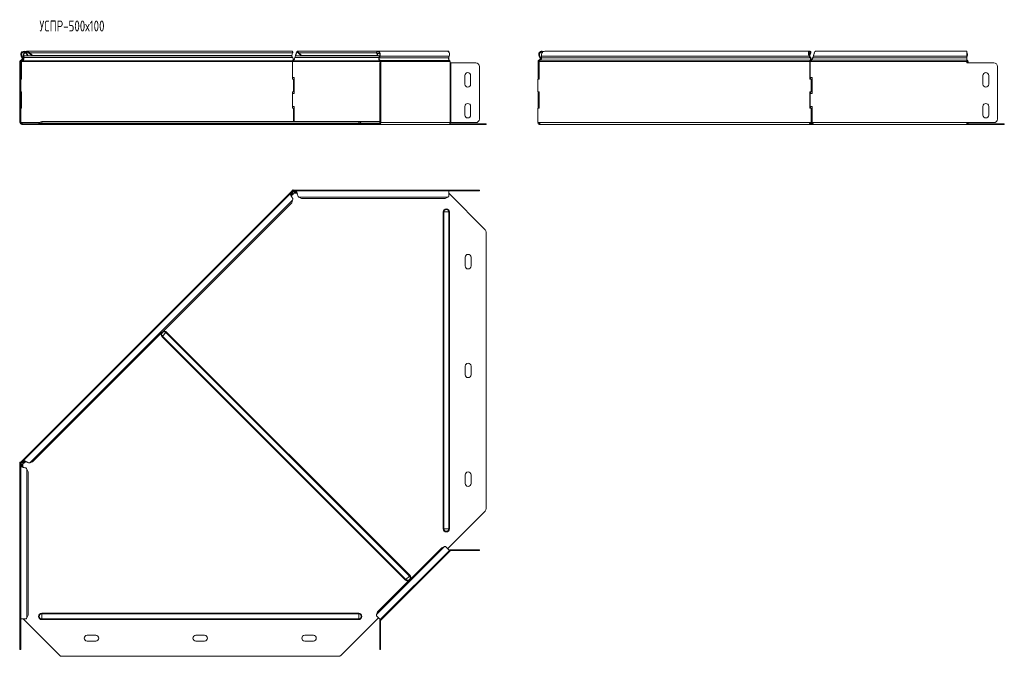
# Model space of a CAD drawing. Header units: millimetres. Extents: x -202 to 1415, y -6882 to 292.
# Tile 2 of 9: x -195 to 1162, y -5270 to -4392. Entities that reach past the tile are written whole.
import ezdxf

# ---------------------------------------------------------------- set-up
doc = ezdxf.new("R2010")
doc.units = ezdxf.units.MM
doc.styles.add('SLDTEXTSTYLE3', font='TXT', dxfattribs={"width": 0.7, "bigfont": 'bigfont'})

msp = doc.modelspace()

# ---------------------------------------------------------------- linework, layer by layer
at = {"color": 7, "linetype": 'Continuous', "lineweight": 15}
for p, q in [((-187, -4437.3), (-186.3, -4436.6)), ((-186.3, -4438.2), (-185.4, -4437.7)), ((-186.3, -4438.2), (-184.6, -4441.5)), ((179.8, -4435.3), (-185.6, -4435.3)), ((-185.4, -4437.7), (-183.7, -4441)), ((-183.2, -4437.3), (-182.7, -4436.6)), ((-181.8, -4438.2), (-181.2, -4437.7)), ((-181.8, -4438.2), (-178, -4441.5)), ((-181.2, -4437.7), (-177.4, -4441)), ((179.7, -4441), (181, -4437.7)), ((298.7, -4435.3), (187.5, -4435.3)), ((188.4, -4437.3), (188.4, -4436.6)), ((189.7, -4437.7), (193.4, -4441)), ((189.7, -4438.2), (189.7, -4437.7)), ((189.7, -4438.2), (193.4, -4441.5)), ((297, -4437.3), (296.5, -4436.6)), ((297.4, -4438.2), (296.8, -4437.7)), ((298.2, -4441), (296.8, -4437.7)), ((298.8, -4441.5), (297.4, -4438.2)), ((394.1, -4435.3), (298.7, -4435.3)), ((396.2, -4435.3), (394.1, -4435.3)), ((396.2, -4436.5), (396.2, -4435.3)), ((894, -4435.3), (528.6, -4435.3)), ((894.6, -4438.2), (893.4, -4441)), ((895.2, -4437.7), (893.8, -4441)), ((894.6, -4438.2), (895.2, -4437.7)), ((895, -4437.3), (895.5, -4436.6)), ((1110.4, -4435.3), (901.6, -4435.3)), ((1110.4, -4442), (1110.4, -4435.3)), ((-194.9, -4449.4), (-194.9, -4451.4)), ((-194.9, -4451.4), (-193.9, -4451.4)), ((-194.9, -4456.4), (-194.9, -4451.4)), ((-193.9, -4449.4), (-193.9, -4451.4)), ((-193.9, -4451.4), (-193.9, -4456.4)), ((-193.4, -4442), (-192.1, -4444.3)), ((-192.7, -4449.4), (-193.4, -4449.4)), ((-193.4, -4473.8), (-193.4, -4449.4)), ((-192.7, -4473.8), (-192.7, -4449.4)), ((-192.5, -4441.5), (-191.2, -4443.9)), ((-191.9, -4448.6), (-192.1, -4448)), ((-190.3, -4442), (-189.6, -4441.5)), ((-190, -4444.3), (-190.3, -4442)), ((-190, -4444.3), (-189.3, -4443.9)), ((-189.3, -4443.9), (-189.6, -4441.5)), ((-183.7, -4441), (-184.6, -4441.5)), ((-177.4, -4441), (-178, -4441.5)), ((179, -4441.5), (-178, -4441.5)), ((179.7, -4441), (-177.4, -4441)), ((179, -4441.5), (179.7, -4441)), ((179.3, -4441.2), (179.5, -4441.5)), ((179.5, -4441.5), (181, -4443.9)), ((180.6, -4449.4), (180.6, -4473.8)), ((181.9, -4449.4), (180.6, -4449.4)), ((182.4, -4448.6), (182.4, -4447.6)), ((183.6, -4445.4), (183.6, -4445.4)), ((184, -4443.9), (184.9, -4441.5)), ((298.2, -4441), (193.4, -4441)), ((193.4, -4441), (193.4, -4441.5)), ((298.8, -4441.5), (193.4, -4441.5)), ((298.8, -4441.5), (298.2, -4441)), ((300.9, -4441.5), (298.8, -4441.5)), ((300.8, -4441.5), (299.9, -4443.9)), ((301.5, -4442), (300.6, -4444.3)), ((301.1, -4451.4), (302.1, -4451.4)), ((301.1, -4456.4), (301.1, -4451.4)), ((301.8, -4449.6), (301.8, -4451.4)), ((302.1, -4451.4), (302.1, -4456.4)), ((302.5, -4451.4), (302.1, -4451.4)), ((302.5, -4449.6), (302.5, -4451.4)), ((396, -4444.3), (396.9, -4442)), ((396.2, -4443.9), (396.2, -4443.8)), ((396.2, -4443.9), (396.2, -4447.1)), ((398, -4451.4), (398, -4449.6)), ((399.1, -4451.4), (398, -4451.4)), ((399.1, -4451.4), (433.4, -4451.4)), ((519.3, -4449.4), (519.3, -4471.3)), ((519.3, -4449.4), (520.3, -4449.4)), ((520.3, -4449.4), (520.3, -4471.3)), ((520.9, -4448.6), (520.6, -4447.6)), ((520.7, -4449.4), (520.7, -4473.8)), ((520.8, -4442), (521.7, -4441.5)), ((522.1, -4444.3), (520.8, -4442)), ((522.9, -4443.9), (521.7, -4441.5)), ((522.1, -4444.3), (522.9, -4443.9)), ((523.9, -4442), (524.2, -4444.3)), ((893, -4442), (893.6, -4441.5)), ((894.5, -4444.3), (893, -4442)), ((893.8, -4441), (893.5, -4441.2)), ((895.1, -4443.9), (893.6, -4441.5)), ((894, -4473.8), (894, -4449.4)), ((894.8, -4449.4), (894, -4449.4)), ((894.3, -4471.3), (894.3, -4449.4)), ((894.3, -4449.4), (896, -4449.4)), ((894.5, -4444.3), (895.1, -4443.9)), ((894.8, -4448.6), (894.6, -4447.6)), ((897.8, -4445.4), (897.8, -4445.4)), ((899, -4441.5), (898.2, -4443.9)), ((899, -4442), (898.2, -4444.3)), ((898.2, -4444.3), (898.2, -4443.9)), ((899, -4442), (899, -4441.5)), ((1110.5, -4441.5), (1110.4, -4441.7)), ((1110.4, -4442), (1110.4, -4444.3)), ((1111.1, -4442), (1110.4, -4443.8)), ((1110.4, -4447.6), (1110.4, -4444.3)), ((1110.4, -4449.4), (1110.4, -4447.6)), ((1110.4, -4449.4), (1110.4, -4451.4)), ((1147.6, -4451.4), (1110.4, -4451.4)), ((1111.5, -4449.6), (1111.5, -4451.4)), ((1112.2, -4449.6), (1112.2, -4451.4)), ((-194.9, -4528.8), (-194.9, -4456.4)), ((-193.9, -4528.8), (-193.9, -4456.4)), ((301.1, -4456.4), (301.1, -4528.8)), ((302.1, -4456.4), (302.1, -4528.8)), ((438.4, -4456.4), (438.4, -4528.8)), ((438.4, -4456.4), (438.4, -4528.8)), ((1152.6, -4528.8), (1152.6, -4456.4)), ((-195.3, -4473.8), (-195.3, -4491.3)), ((-195.3, -4473.8), (-194.9, -4473.8)), ((-193.9, -4473.8), (-192.7, -4473.8)), ((182.9, -4471.3), (180.6, -4471.3)), ((180.6, -4473.8), (182.4, -4473.8)), ((182.4, -4491.3), (182.4, -4473.8)), ((182.9, -4493.8), (182.9, -4471.3)), ((418.4, -4480.8), (418.4, -4468.8)), ((426.4, -4468.8), (426.4, -4480.8)), ((518.9, -4491.3), (518.9, -4473.8)), ((520.7, -4473.8), (518.9, -4473.8)), ((519.3, -4471.3), (520.3, -4471.3)), ((519.3, -4473.8), (519.3, -4471.3)), ((520.3, -4473.8), (520.3, -4471.3)), ((895.9, -4473.8), (894, -4473.8)), ((894.3, -4471.3), (897, -4471.3)), ((894.8, -4473.8), (894.8, -4471.3)), ((895.9, -4473.8), (895.9, -4491.3)), ((895.9, -4473.8), (896.6, -4473.8)), ((896.6, -4473.8), (896.6, -4491.3)), ((897, -4471.3), (897, -4493.8)), ((1132.6, -4480.8), (1132.6, -4468.8)), ((1140.6, -4468.8), (1140.6, -4480.8)), ((-195.3, -4491.3), (-194.9, -4491.3)), ((-192.7, -4491.3), (-193.9, -4491.3)), ((-193.4, -4513.8), (-193.4, -4491.3)), ((-192.7, -4513.8), (-192.7, -4491.3)), ((182.4, -4491.3), (180.6, -4491.3)), ((180.6, -4491.3), (180.6, -4513.8)), ((518.9, -4491.3), (520.7, -4491.3)), ((519.3, -4493.8), (519.3, -4491.3)), ((520.3, -4493.8), (520.3, -4491.3)), ((520.7, -4491.3), (520.7, -4513.8)), ((894, -4491.3), (895.9, -4491.3)), ((894, -4513.8), (894, -4491.3)), ((894.8, -4493.8), (894.8, -4491.3)), ((895.9, -4491.3), (896.6, -4491.3)), ((180.6, -4493.8), (182.9, -4493.8)), ((519.3, -4493.8), (520.3, -4493.8)), ((519.3, -4493.8), (519.3, -4511.3)), ((520.3, -4493.8), (520.3, -4511.3)), ((894.3, -4511.3), (894.3, -4493.8)), ((897, -4493.8), (894.3, -4493.8)), ((-195.3, -4513.8), (-195.3, -4533.8)), ((-195.3, -4513.8), (-194.9, -4513.8)), ((-193.9, -4513.8), (-192.7, -4513.8)), ((182.9, -4511.3), (180.6, -4511.3)), ((180.6, -4513.8), (182.4, -4513.8)), ((182.4, -4532.3), (182.4, -4513.8)), ((182.9, -4532.3), (182.9, -4511.3)), ((418.4, -4523.3), (418.4, -4511.3)), ((426.4, -4511.3), (426.4, -4523.3)), ((518.9, -4533.8), (518.9, -4513.8)), ((520.7, -4513.8), (518.9, -4513.8)), ((519.3, -4511.3), (520.3, -4511.3)), ((519.3, -4513.8), (519.3, -4511.3)), ((520.3, -4513.8), (520.3, -4511.3)), ((895.9, -4513.8), (894, -4513.8)), ((894.3, -4511.3), (897, -4511.3)), ((894.8, -4513.8), (894.8, -4511.3)), ((895.9, -4513.8), (895.9, -4533.8)), ((895.9, -4513.8), (896.6, -4513.8)), ((896.6, -4513.8), (896.6, -4533.8)), ((897, -4511.3), (897, -4533.8)), ((1132.6, -4523.3), (1132.6, -4511.3)), ((1140.6, -4511.3), (1140.6, -4523.3)), ((-194.9, -4533.8), (-194.9, -4528.8)), ((-193.9, -4528.8), (-193.9, -4533.8)), ((272.1, -4532.3), (-164.9, -4532.3)), ((301.1, -4532.3), (272.1, -4532.3)), ((301.1, -4533.8), (301.1, -4528.8)), ((302.1, -4528.8), (302.1, -4533.8)), ((897, -4532.3), (896.6, -4532.3)), ((-195.3, -4533.8), (-194.9, -4533.8)), ((-193.9, -4533.8), (-194.9, -4533.8)), ((-193.9, -4533.8), (-193.8, -4533.8)), ((-190.7, -4535.3), (-192.4, -4535.3)), ((-190.7, -4536.3), (-192.4, -4536.3)), ((-190.7, -4535.3), (-190.7, -4536.3)), ((-140.5, -4535.3), (-190.7, -4535.3)), ((-140.5, -4536.3), (-190.7, -4536.3)), ((-140.5, -4535.3), (-137, -4535.3)), ((-137, -4536.3), (-140.5, -4536.3)), ((-137, -4535.3), (244.2, -4535.3)), ((-137, -4536.3), (244.2, -4536.3)), ((244.2, -4535.3), (247.7, -4535.3)), ((247.7, -4536.3), (244.2, -4536.3)), ((299.4, -4535.3), (247.7, -4535.3)), ((299.4, -4536.3), (247.7, -4536.3)), ((299.4, -4535.3), (299.4, -4536.3)), ((300.8, -4535.3), (299.4, -4535.3)), ((300.8, -4536.3), (299.4, -4536.3)), ((300.8, -4536.3), (396.2, -4536.3)), ((302.1, -4533.8), (301.1, -4533.8)), ((302.1, -4533.8), (302.5, -4533.8)), ((446.5, -4536.3), (396.2, -4536.3)), ((446.5, -4535.3), (397.7, -4535.3)), ((398, -4533.8), (399.1, -4533.8)), ((433.4, -4533.8), (399.1, -4533.8)), ((446.5, -4535.3), (447.9, -4535.3)), ((447.9, -4536.3), (446.5, -4536.3)), ((447.9, -4535.3), (447.9, -4536.3)), ((519.7, -4533.8), (518.9, -4533.8)), ((520.3, -4533.9), (519.3, -4534)), ((521.8, -4536.3), (521.8, -4535.3)), ((523.3, -4536.3), (521.8, -4536.3)), ((523.3, -4536.3), (895, -4536.3)), ((895.5, -4533.8), (894.8, -4533.8)), ((895, -4535.3), (895, -4536.3)), ((898.5, -4535.3), (895, -4535.3)), ((898.7, -4536.3), (895, -4536.3)), ((895.9, -4533.8), (895.1, -4533.8)), ((895.9, -4533.8), (896.6, -4533.8)), ((897, -4533.8), (897, -4534)), ((898.7, -4536.3), (898.7, -4535.8)), ((898.7, -4536.3), (1110.4, -4536.3)), ((1110.4, -4533.8), (1147.6, -4533.8)), ((1110.4, -4536.3), (1110.4, -4533.8)), ((1110.5, -4534.7), (1110.4, -4534.4)), ((1160.6, -4535.3), (1110.4, -4535.3)), ((1160.6, -4536.3), (1110.4, -4536.3)), ((1160.6, -4535.3), (1162.1, -4535.3)), ((1162.1, -4536.3), (1160.6, -4536.3)), ((1162.1, -4535.3), (1162.1, -4536.3)), ((179.9, -4628.4), (-193.4, -5001.8)), ((179.9, -4628.4), (180.3, -4628)), ((179.9, -4628.4), (180.6, -4629.1)), ((180.2, -4627), (180.2, -4628)), ((181.9, -4627), (180.2, -4627)), ((181.9, -4628), (180.2, -4628)), ((180.6, -4629.1), (181.8, -4628)), ((181.3, -4627), (181.7, -4626.6)), ((181.7, -4626.6), (182.1, -4627)), ((181.9, -4627), (181.9, -4628)), ((396.2, -4627), (181.9, -4627)), ((182.4, -4628.6), (182.4, -4628.3)), ((184, -4629.8), (184.9, -4628.5)), ((184.9, -4628.5), (184.9, -4629.4)), ((396.2, -4628), (185.5, -4628)), ((396.2, -4628), (396.2, -4627)), ((396.2, -4627), (433.4, -4627)), ((396.2, -4635.6), (396.2, -4628)), ((396.2, -4628), (433.4, -4628)), ((433.4, -4627), (438.4, -4627)), ((438.4, -4628), (433.4, -4628)), ((438.4, -4627), (438.4, -4628)), ((178, -4631.7), (-190.2, -4999.9)), ((178.9, -4631.6), (179.5, -4632.3)), ((178.9, -4631.6), (180.4, -4631.9)), ((179.2, -4634.9), (181.6, -4632.5)), ((179.5, -4632.3), (181, -4632.6)), ((179.7, -4644.5), (181, -4640.7)), ((179.9, -4636.3), (179.8, -4636.3)), ((180.4, -4631.9), (181, -4632.6)), ((180.5, -4629.8), (180.6, -4629.9)), ((183.6, -4631.1), (186.9, -4631.1)), ((184, -4630.7), (184.9, -4629.4)), ((184, -4629.8), (184, -4630.7)), ((189.7, -4636.5), (193.4, -4638.2)), ((391.2, -4638.2), (193.4, -4638.2)), ((391.2, -4638.2), (394.9, -4636.5)), ((396.2, -4631.1), (446.5, -4681.4)), ((179.7, -4644.5), (-177.4, -5001.5)), ((447.9, -5066.1), (447.9, -4684.9)), ((418.9, -4731.5), (418.9, -4719.5)), ((426.9, -4719.5), (426.9, -4731.5)), ((418.9, -4881.5), (418.9, -4869.5)), ((426.9, -4869.5), (426.9, -4881.5)), ((-195.3, -5003.6), (-194.9, -5003.2)), ((-195.3, -5003.6), (-194.9, -5004)), ((-194.9, -5002.1), (-194.9, -5003.8)), ((-194.9, -5002.1), (-193.9, -5002.1)), ((-194.9, -5003.8), (-194.9, -5218.1)), ((-194.9, -5003.8), (-193.9, -5003.8)), ((-193.9, -5002.2), (-193.4, -5001.8)), ((-193.9, -5002.1), (-193.9, -5003.8)), ((-193.9, -5003.6), (-192.7, -5002.5)), ((-193.9, -5007.4), (-193.9, -5218.1)), ((-193.5, -5004.3), (-193.3, -5004.3)), ((-192.7, -5002.5), (-193.4, -5001.8)), ((-193.4, -5006.8), (-192.1, -5005.9)), ((-193.4, -5006.8), (-192.5, -5006.8)), ((-192.5, -5006.8), (-191.2, -5005.9)), ((-191.9, -5002.5), (-192.1, -5002.3)), ((-192.1, -5005.9), (-191.2, -5005.9)), ((-190.8, -5008.8), (-190.8, -5005.5)), ((-190.3, -5000.7), (-189.6, -5001.4)), ((-190, -5002.2), (-190.3, -5000.7)), ((-190, -5002.2), (-189.3, -5002.9)), ((-189.3, -5002.9), (-189.6, -5001.4)), ((-189.4, -5003.4), (-187, -5001.1)), ((-185.6, -5001.7), (-185.6, -5001.7)), ((-181.2, -5002.9), (-177.4, -5001.5)), ((-183.7, -5015.3), (-185.4, -5011.6)), ((-183.7, -5015.3), (-183.7, -5213.1)), ((418.9, -5031.5), (418.9, -5019.5)), ((426.9, -5019.5), (426.9, -5031.5)), ((446.5, -5069.6), (394.8, -5121.2)), ((386.5, -5120), (298.2, -5208.4)), ((301.8, -5219.2), (397.3, -5123.7)), ((398, -5124.4), (302.5, -5219.9)), ((390.4, -5118.6), (386.5, -5120)), ((397.3, -5123.7), (391.9, -5118.4)), ((398, -5124.4), (397.3, -5123.7)), ((399.1, -5123), (433.4, -5123)), ((399.1, -5124), (433.4, -5124)), ((433.4, -5123), (438.4, -5123)), ((438.4, -5124), (433.4, -5124)), ((438.4, -5123), (438.4, -5124)), ((298.2, -5208.4), (296.8, -5212.3)), ((-194.9, -5218.1), (-193.9, -5218.1)), ((-194.9, -5255.3), (-194.9, -5218.1)), ((-193.9, -5218.1), (-186.3, -5218.1)), ((-193.9, -5255.3), (-193.9, -5218.1)), ((-140.5, -5268.4), (-190.7, -5218.1)), ((-185.4, -5216.8), (-183.7, -5213.1)), ((299.4, -5216.7), (247.7, -5268.4)), ((296.5, -5213.8), (301.8, -5219.2)), ((301.1, -5220.9), (301.1, -5255.3)), ((301.6, -5219), (302.5, -5219.9)), ((302.1, -5220.9), (302.1, -5255.3)), ((-102.4, -5240.8), (-90.4, -5240.8)), ((-90.4, -5248.8), (-102.4, -5248.8)), ((47.6, -5240.8), (59.6, -5240.8)), ((59.6, -5248.8), (47.6, -5248.8)), ((197.6, -5240.8), (209.6, -5240.8)), ((209.6, -5248.8), (197.6, -5248.8)), ((-194.9, -5260.3), (-194.9, -5255.3)), ((-193.9, -5260.3), (-194.9, -5260.3)), ((-193.9, -5255.3), (-193.9, -5260.3)), ((301.1, -5260.3), (301.1, -5255.3)), ((302.1, -5260.3), (301.1, -5260.3)), ((302.1, -5255.3), (302.1, -5260.3)), ((-137, -5269.8), (244.2, -5269.8))]:
    msp.add_line(p, q, dxfattribs=at)
at = {"color": 7, "linetype": 'Continuous', "lineweight": 0}
for p, q in [((181, -4437.7), (-181.2, -4437.7)), ((296.8, -4437.7), (189.7, -4437.7)), ((300.8, -4438.2), (297.4, -4438.2)), ((892.8, -4438.2), (894.6, -4438.2)), ((-194.9, -4449.4), (-193.9, -4449.4)), ((-193.5, -4447.6), (-193.3, -4448.6)), ((-193.4, -4442), (-192.5, -4441.5)), ((180.6, -4449.4), (-192.7, -4449.4)), ((-192.1, -4444.3), (-191.2, -4443.9)), ((180.6, -4448.6), (-191.9, -4448.6)), ((179.5, -4441.5), (-189.6, -4441.5)), ((181, -4443.9), (-189.3, -4443.9)), ((301.8, -4449.4), (181.9, -4449.4)), ((301, -4448.6), (182.4, -4448.6)), ((299.9, -4443.9), (184, -4443.9)), ((300.8, -4441.5), (184.9, -4441.5)), ((300.6, -4444.3), (299.9, -4443.9)), ((396, -4444.3), (300.6, -4444.3)), ((301.5, -4442), (300.8, -4441.5)), ((301.6, -4447.9), (301.4, -4448.9)), ((396.9, -4442), (301.5, -4442)), ((397.1, -4447.9), (301.6, -4447.9)), ((302.5, -4449.6), (301.8, -4449.6)), ((398, -4449.6), (302.5, -4449.6)), ((302.5, -4533.8), (302.5, -4451.4)), ((396.2, -4443.9), (396.2, -4443.9)), ((398, -4533.8), (398, -4451.4)), ((399.1, -4533.8), (399.1, -4451.4)), ((520.7, -4449.4), (894, -4449.4)), ((522.1, -4447.6), (894.6, -4447.6)), ((523.9, -4442), (893, -4442)), ((524.2, -4444.3), (894.5, -4444.3)), ((896, -4449.4), (1110.4, -4449.4)), ((896.6, -4447.6), (1110.4, -4447.6)), ((898.2, -4444.3), (1110.4, -4444.3)), ((899, -4442), (1110.4, -4442)), ((1110.4, -4441.5), (1110.5, -4441.5)), ((1110.4, -4448.9), (1111.1, -4448.9)), ((1110.4, -4449.6), (1111.5, -4449.6)), ((1111.1, -4442), (1110.5, -4441.5)), ((1111.2, -4447.9), (1111.1, -4448.9)), ((1112.2, -4449.6), (1111.5, -4449.6)), ((-193.9, -4456.4), (-194.9, -4456.4)), ((302.1, -4456.4), (301.1, -4456.4)), ((-194.9, -4528.8), (-193.9, -4528.8)), ((-164.9, -4534.7), (-164.9, -4532.3)), ((272.1, -4534.7), (272.1, -4532.3)), ((301.1, -4528.8), (302.1, -4528.8)), ((-167.9, -4533.8), (-193.5, -4533.8)), ((-192.4, -4536.3), (-192.4, -4535.3)), ((-164.9, -4534.7), (-168.3, -4534.7)), ((-164.9, -4535.3), (-164.9, -4534.7)), ((272.1, -4534.7), (-164.9, -4534.7)), ((-140.5, -4536.3), (-140.5, -4535.3)), ((-137, -4535.3), (-137, -4536.3)), ((244.2, -4536.3), (244.2, -4535.3)), ((247.7, -4535.3), (247.7, -4536.3)), ((272.1, -4535.3), (272.1, -4534.7)), ((272.1, -4534.7), (275.5, -4534.7)), ((301.6, -4534.7), (275.5, -4534.7)), ((300.8, -4536.3), (300.8, -4535.3)), ((398, -4533.8), (302.5, -4533.8)), ((446.5, -4536.3), (446.5, -4535.3)), ((520, -4533.8), (894.8, -4533.8)), ((898, -4534.7), (894.3, -4534.7)), ((897, -4533.8), (1110.4, -4533.8)), ((1110.5, -4534.7), (1110.4, -4534.7)), ((1160.6, -4536.3), (1160.6, -4535.3)), ((185, -4628.3), (182.4, -4628.3)), ((433.4, -4628), (433.4, -4627)), ((181, -4640.7), (-181.2, -5002.9)), ((180.5, -4629.8), (178.6, -4631.6)), ((179.5, -4632.3), (178.6, -4633.1)), ((181, -4632.6), (179, -4634.5)), ((186.8, -4630.7), (184, -4630.7)), ((186.1, -4629.4), (184.9, -4629.4)), ((394.9, -4636.5), (189.7, -4636.5)), ((389.5, -4657), (388.6, -4657)), ((388.6, -5094), (388.6, -4657)), ((396.4, -4657), (389.5, -4657)), ((389.5, -5094), (389.5, -4657)), ((396.4, -5094), (396.4, -4657)), ((397.3, -4657), (396.4, -4657)), ((397.3, -5094), (397.3, -4657)), ((1.4, -4828.1), (0.7, -4828.8)), ((336.6, -5164.6), (0.7, -4828.8)), ((6.3, -4823.3), (1.4, -4828.1)), ((337.2, -5164), (1.4, -4828.1)), ((6.9, -4822.6), (6.3, -4823.3)), ((342.1, -5159.1), (6.3, -4823.3)), ((342.8, -5158.5), (6.9, -4822.6)), ((-193.5, -5004.3), (-193.5, -5006.9)), ((-192.5, -5006.8), (-192.5, -5008)), ((-190.3, -5000.5), (-192.1, -5002.3)), ((-191.2, -5005.9), (-191.2, -5008.7)), ((-188.8, -5000.5), (-189.6, -5001.4)), ((-187.4, -5000.9), (-189.3, -5002.9)), ((-185.4, -5011.6), (-185.4, -5216.8)), ((389.5, -5094), (388.6, -5094)), ((396.4, -5094), (389.5, -5094)), ((397.3, -5094), (396.4, -5094)), ((390.4, -5118.6), (296.8, -5212.3)), ((399.1, -5124), (399.1, -5123)), ((433.4, -5124), (433.4, -5123)), ((337.2, -5164), (336.6, -5164.6)), ((342.1, -5159.1), (337.2, -5164)), ((342.8, -5158.5), (342.1, -5159.1)), ((-164.9, -5211.4), (-164.9, -5210.5)), ((272.1, -5210.5), (-164.9, -5210.5)), ((272.1, -5211.4), (-164.9, -5211.4)), ((-164.9, -5218.3), (-164.9, -5211.4)), ((272.1, -5211.4), (272.1, -5210.5)), ((272.1, -5218.3), (272.1, -5211.4)), ((272.1, -5218.3), (-164.9, -5218.3)), ((-164.9, -5219.2), (-164.9, -5218.3)), ((272.1, -5219.2), (-164.9, -5219.2)), ((272.1, -5219.2), (272.1, -5218.3)), ((302.1, -5220.9), (301.1, -5220.9)), ((-194.9, -5255.3), (-193.9, -5255.3)), ((301.1, -5255.3), (302.1, -5255.3))]:
    msp.add_line(p, q, dxfattribs=at)
at = {"color": 7, "linetype": 'Continuous', "lineweight": 15, "flags": 128}
for points in [[(296.5, -4436.6), (297.2, -4435.8), (298, -4435.4), (298.9, -4435.4), (299.8, -4435.6), (300.6, -4436.3), (301.2, -4437.2), (301.6, -4438.3), (301.8, -4439.5), (301.8, -4440.8), (301.5, -4442)], [(297, -4437.3), (297.7, -4436.6), (298.5, -4436.3), (299.4, -4436.5), (300.2, -4437.1), (300.7, -4438), (301.1, -4439.1), (301.1, -4440.3), (300.8, -4441.5)], [(396.9, -4442), (397.2, -4440.8), (397.3, -4439.5), (397.1, -4438.3), (396.7, -4437.2), (396, -4436.3), (395.3, -4435.6), (394.4, -4435.4), (394.1, -4435.3)], [(1110.4, -4448.5), (1110.5, -4448.6), (1111.1, -4448.9)]]:
    msp.add_lwpolyline(points, dxfattribs=at)
at = {"color": 7, "linetype": 'Continuous', "lineweight": 15}
for centre, radius, start, end in [((-189.4, -4439.8), 4.5, 46.6936, 208.0725), ((-189.4, -4439.8), 3.5, 46.6936, 208.0725), ((1105.7, -4439.9), 5.82, 338.8624, 35.4359), ((1106, -4439.8), 4.77, 339.8236, 22.2486), ((-193.1, -4449.4), 1.8, 104.5412, 180), ((-193.1, -4449.4), 0.8, 104.5412, 180), ((-194.1, -4445.4), 2.3, 284.5412, 28.0725), ((-194.1, -4445.4), 3.3, 284.5412, 28.0725), ((303.6, -4445.5), 4, 155.8096, 237.3301), ((303.2, -4445.5), 2.86, 155.8096, 237.3301), ((301, -4449.6), 0.811, 355.5071, 60.3471), ((300.7, -4449.5), 1.82, 355.5071, 60.3471), ((398.6, -4445.5), 2.86, 155.8096, 237.3301), ((396.2, -4449.5), 1.82, 355.5071, 60.3471), ((433.4, -4456.4), 5, 0, 90), ((1112, -4446.2), 1.88, 209.5018, 245.4147), ((1110.7, -4449.6), 0.811, 355.5071, 60.3471), ((1110.3, -4449.5), 1.82, 355.5071, 60.3471), ((1147.6, -4456.4), 5, 0, 90), ((422.4, -4468.8), 4, 0, 180), ((1136.6, -4468.8), 4, 0, 180), ((422.4, -4480.8), 4, 180, 0), ((1136.6, -4480.8), 4, 180, 0), ((422.4, -4511.3), 4, 0, 180), ((1136.6, -4511.3), 4, 0, 180), ((-164.9, -4536), 3.68, 90, 158.9773), ((272.1, -4536), 3.68, 21.0227, 90), ((422.4, -4523.3), 4, 180, 0), ((433.4, -4528.8), 5, 270, 0), ((433.4, -4528.8), 5, 270, 0), ((1136.6, -4523.3), 4, 180, 0), ((1147.6, -4528.8), 5, 270, 0), ((-192.4, -4533.8), 2.5, 180, 270), ((-192.4, -4533.8), 1.5, 180, 270), ((-193.6, -4535.1), 1.25, 82.9846, 97.0154), ((-169.3, -4534.3), 1, 270, 338.9773), ((276.5, -4534.3), 1, 201.0227, 270), ((300.3, -4534.2), 2.23, 281.4218, 8.0495), ((300.5, -4534), 1.34, 281.4218, 8.0495), ((395.8, -4534.2), 2.23, 281.4218, 8.0495), ((521.8, -4533.8), 2.5, 180, 183.3405), ((519.8, -4535.1), 1.25, 82.9846, 97.0154), ((895, -4535.1), 1.25, 82.9846, 97.0154), ((1111.5, -4534.3), 1, 201.0227, 270), ((1109.8, -4533.9), 1.64, 311.2413, 3.0288), ((1109, -4533.9), 3.19, 332.7541, 0.7206), ((182.1, -4628.8), 2.5, 250.2496, 300.9975), ((442.9, -4684.9), 5, 0, 45), ((422.9, -4719.5), 4, 0, 180), ((422.9, -4731.5), 4, 180, 0), ((422.9, -4869.5), 4, 0, 180), ((422.9, -4881.5), 4, 180, 0), ((-193, -5004), 2.5, 327.1621, 18.8567), ((422.9, -5019.5), 4, 0, 180), ((422.9, -5031.5), 4, 180, 360), ((442.9, -5066.1), 5, 315, 0), ((399.1, -5125.5), 2.5, 90, 135), ((399.1, -5125.5), 1.5, 90, 135), ((303.6, -5220.9), 2.5, 135, 180), ((303.6, -5220.9), 1.5, 135, 180), ((-102.4, -5244.8), 4, 90, 270), ((-90.4, -5244.8), 4, 270, 90), ((47.6, -5244.8), 4, 90, 270), ((59.6, -5244.8), 4, 270, 90), ((197.6, -5244.8), 4, 90, 270), ((209.6, -5244.8), 4, 270, 90), ((-137, -5264.8), 5, 225, 270), ((244.2, -5264.8), 5, 270, 315)]:
    msp.add_arc(centre, radius, start, end, dxfattribs=at)
at = {"color": 7, "linetype": 'Continuous', "lineweight": 0}
for centre, radius, start, end in [((392.9, -4657), 4.37, 0, 180), ((392.9, -4657), 3.43, 0, 180), ((3.8, -4825.7), 4.37, 164.8324, 225), ((3.8, -4825.7), 3.43, 45, 225), ((3.8, -4825.7), 4.37, 45, 105.1676), ((392.9, -5094), 4.37, 180, 0), ((392.9, -5094), 3.43, 180, 0), ((339.7, -5161.6), 4.37, 225, 285.1676), ((339.7, -5161.6), 3.43, 225, 45), ((339.7, -5161.6), 4.37, 344.8324, 45), ((-164.9, -5214.8), 4.37, 90, 270), ((-164.9, -5214.8), 3.43, 90, 270), ((272.1, -5214.8), 4.37, 270, 90), ((272.1, -5214.8), 3.43, 270, 90)]:
    msp.add_arc(centre, radius, start, end, dxfattribs=at)
at = {"color": 7, "linetype": 'Continuous', "lineweight": 15}
for points, knots in [([(-190.3, -4442), (-190.3, -4441.5), (-190.4, -4440.5), (-190, -4438.9), (-189.3, -4437.5), (-188.7, -4436.8), (-188.4, -4436.5)], [0, 0, 0, 0, 0.264782, 0.529565, 0.794347, 1, 1, 1, 1]), ([(-189.6, -4441.5), (-189.6, -4441.1), (-189.6, -4440.3), (-189.3, -4439.1), (-188.6, -4437.9), (-188, -4437.2), (-187.6, -4437), (-187.5, -4437)], [0, 0, 0, 0, 0.240268, 0.480537, 0.720805, 0.961074, 1, 1, 1, 1]), ([(-187.4, -4435.9), (-187.2, -4435.8), (-186.6, -4435.4), (-185.4, -4435.3), (-184, -4435.6), (-183.2, -4436.2), (-182.7, -4436.6)], [0, 0, 0, 0, 0.134412, 0.422942, 0.711471, 1, 1, 1, 1]), ([(-186.3, -4436.5), (-186, -4436.4), (-185.3, -4436.3), (-184.2, -4436.5), (-183.6, -4437), (-183.2, -4437.3)], [0, 0, 0, 0, 0.268419, 0.634209, 1, 1, 1, 1]), ([(181.3, -4436.6), (181.1, -4436.3), (180.8, -4435.6), (180.2, -4435.3), (179.9, -4435.4), (179.8, -4435.4)], [0, 0, 0, 0, 0.466005, 0.932009, 1, 1, 1, 1]), ([(184.9, -4441.5), (185, -4441.1), (185.2, -4440.7), (185.5, -4439.9), (185.6, -4439.5), (185.9, -4438.7), (186.1, -4438.3), (186.4, -4437.6), (186.5, -4437.3), (186.8, -4436.8), (186.9, -4436.6), (187.2, -4436.4), (187.4, -4436.3), (187.7, -4436.4), (187.8, -4436.5), (188.1, -4436.8), (188.3, -4437), (188.4, -4437.3)], [0, 0, 0, 0, 0.125, 0.125, 0.25, 0.25, 0.375, 0.375, 0.5, 0.5, 0.625, 0.625, 0.75, 0.75, 0.875, 0.875, 1, 1, 1, 1]), ([(185.5, -4439.9), (185.6, -4439.6), (185.8, -4438.7), (186.2, -4437.4), (186.6, -4436.2), (187.1, -4435.5), (187.5, -4435.3), (188, -4435.6), (188.3, -4436.2), (188.4, -4436.6)], [0, 0, 0, 0, 0.096462, 0.247051, 0.397641, 0.548231, 0.698821, 0.84941, 1, 1, 1, 1]), ([(520.8, -4442), (520.6, -4441.5), (520.2, -4440.5), (520.3, -4438.9), (520.9, -4437.4), (522, -4436.2), (523.4, -4435.4), (525, -4435.3), (526.2, -4435.5), (526.7, -4435.8), (526.8, -4435.9)], [0, 0, 0, 0, 0.139254, 0.278508, 0.417762, 0.557016, 0.69627, 0.835524, 0.974778, 1, 1, 1, 1]), ([(521.7, -4441.5), (521.5, -4441.1), (521.2, -4440.3), (521.3, -4439.1), (521.7, -4437.9), (522.6, -4437), (523.7, -4436.4), (524.8, -4436.3), (525.5, -4436.5), (525.8, -4436.5)], [0, 0, 0, 0, 0.149172, 0.298344, 0.447516, 0.596688, 0.74586, 0.895032, 1, 1, 1, 1]), ([(528.6, -4435.4), (528.1, -4435.4), (527.3, -4435.5), (526, -4436.2), (524.9, -4437.4), (524.2, -4438.9), (523.8, -4440.5), (523.9, -4441.5), (523.9, -4442)], [0, 0, 0, 0, 0.145898, 0.316718, 0.487539, 0.658359, 0.82918, 1, 1, 1, 1]), ([(893, -4442), (892.7, -4441.5), (892.5, -4441), (892.2, -4439.9), (892.1, -4439.4), (892.1, -4438.4), (892.1, -4437.9), (892.3, -4437), (892.4, -4436.6), (892.8, -4435.9), (893.1, -4435.7), (893.6, -4435.4), (893.8, -4435.3), (894.4, -4435.4), (894.6, -4435.5), (895.1, -4435.9), (895.3, -4436.2), (895.5, -4436.6)], [0, 0, 0, 0, 0.125, 0.125, 0.25, 0.25, 0.375, 0.375, 0.5, 0.5, 0.625, 0.625, 0.75, 0.75, 0.875, 0.875, 1, 1, 1, 1]), ([(893.6, -4441.5), (893.4, -4441.1), (893.2, -4440.7), (892.9, -4439.9), (892.8, -4439.5), (892.7, -4438.7), (892.7, -4438.3), (892.8, -4437.6), (892.9, -4437.3), (893.2, -4436.8), (893.4, -4436.6), (893.7, -4436.4), (893.9, -4436.3), (894.3, -4436.4), (894.4, -4436.5), (894.8, -4436.8), (894.9, -4437), (895, -4437.3)], [0, 0, 0, 0, 0.125, 0.125, 0.25, 0.25, 0.375, 0.375, 0.5, 0.5, 0.625, 0.625, 0.75, 0.75, 0.875, 0.875, 1, 1, 1, 1]), ([(901.6, -4435.4), (901.5, -4435.4), (901.2, -4435.5), (900.8, -4436.2), (900.4, -4437.4), (899.9, -4438.9), (899.5, -4440.5), (899.2, -4441.5), (899, -4442)], [0, 0, 0, 0, 0.145898, 0.316718, 0.487539, 0.658359, 0.82918, 1, 1, 1, 1]), ([(-193.4, -4449.4), (-193.4, -4449.2), (-193.3, -4448.9), (-193.2, -4448.6), (-193.1, -4448.5)], [0, 0, 0, 0, 0.653958, 1, 1, 1, 1]), ([(-192.7, -4449.4), (-192.7, -4449.2), (-192.6, -4449), (-192.3, -4448.8), (-192.1, -4448.7), (-191.9, -4448.6)], [0, 0, 0, 0, 0.5, 0.5, 1, 1, 1, 1]), ([(-191.9, -4448.6), (-191.5, -4448.5), (-191.1, -4448.3), (-190.4, -4447.6), (-190.1, -4447.2), (-189.6, -4446.3), (-189.4, -4445.8), (-189.3, -4444.8), (-189.3, -4444.3), (-189.3, -4443.9)], [0, 0, 0, 0, 0.25, 0.25, 0.5, 0.5, 0.75, 0.75, 1, 1, 1, 1]), ([(-191.6, -4447.4), (-191.5, -4447.4), (-191.2, -4447.2), (-190.8, -4446.8), (-190.5, -4446.4), (-190.2, -4445.9), (-190, -4445.3), (-189.9, -4444.8), (-190, -4444.5), (-190, -4444.3)], [0, 0, 0, 0, 0.1334665, 0.2778887, 0.422311, 0.5667332, 0.7111555, 0.8555777, 1, 1, 1, 1]), ([(180.6, -4448.6), (180.6, -4448.7), (180.5, -4448.8), (180.5, -4449), (180.5, -4449.2), (180.6, -4449.4)], [0, 0, 0, 0, 0.5, 0.5, 1, 1, 1, 1]), ([(181, -4443.9), (181.2, -4444.3), (181.4, -4444.8), (181.6, -4445.8), (181.7, -4446.3), (181.6, -4447.2), (181.5, -4447.6), (181.1, -4448.3), (180.9, -4448.5), (180.6, -4448.6)], [0, 0, 0, 0, 0.25, 0.25, 0.5, 0.5, 0.75, 0.75, 1, 1, 1, 1]), ([(181.9, -4449.4), (182, -4449), (182.1, -4448.6), (182.2, -4448), (182.3, -4447.7), (182.4, -4447.6)], [0, 0, 0, 0, 0.5, 0.5, 1, 1, 1, 1]), ([(181.9, -4449.4), (182, -4449.2), (182.1, -4449), (182.2, -4448.8), (182.3, -4448.7), (182.4, -4448.6)], [0, 0, 0, 0, 0.5, 0.5, 1, 1, 1, 1]), ([(182.4, -4448.6), (182.6, -4448.5), (182.7, -4448.3), (183, -4447.6), (183.1, -4447.2), (183.4, -4446.3), (183.5, -4445.8), (183.8, -4444.8), (183.9, -4444.3), (184, -4443.9)], [0, 0, 0, 0, 0.25, 0.25, 0.5, 0.5, 0.75, 0.75, 1, 1, 1, 1]), ([(182.4, -4447.6), (182.5, -4447.6), (182.6, -4447.5), (182.8, -4447.2), (183, -4446.8), (183.2, -4446.4), (183.4, -4445.9), (183.5, -4445.5), (183.6, -4445.4)], [0, 0, 0, 0, 0.169762, 0.339524, 0.509287, 0.679049, 0.848811, 1, 1, 1, 1]), ([(519.3, -4449.4), (519.3, -4449), (519.4, -4448.6), (519.9, -4448), (520.2, -4447.7), (520.6, -4447.6)], [0, 0, 0, 0, 0.5, 0.5, 1, 1, 1, 1]), ([(520.3, -4449.4), (520.3, -4449.2), (520.3, -4449), (520.5, -4448.8), (520.7, -4448.7), (520.9, -4448.6)], [0, 0, 0, 0, 0.5, 0.5, 1, 1, 1, 1]), ([(520.6, -4447.6), (521, -4447.6), (521.3, -4447.4), (521.8, -4446.9), (522, -4446.7), (522.3, -4446), (522.3, -4445.7), (522.3, -4445), (522.2, -4444.6), (522.1, -4444.3)], [0, 0, 0, 0, 0.25, 0.25, 0.5, 0.5, 0.75, 0.75, 1, 1, 1, 1]), ([(522.1, -4447.6), (521.7, -4447.7), (521.4, -4448), (520.9, -4448.6), (520.8, -4449), (520.7, -4449.4)], [0, 0, 0, 0, 0.5, 0.5, 1, 1, 1, 1]), ([(524.2, -4444.3), (524.2, -4444.6), (524.2, -4445), (524, -4445.7), (523.9, -4446), (523.5, -4446.7), (523.3, -4446.9), (522.7, -4447.4), (522.4, -4447.6), (522.1, -4447.6)], [0, 0, 0, 0, 0.25, 0.25, 0.5, 0.5, 0.75, 0.75, 1, 1, 1, 1]), ([(522.7, -4447.3), (522.8, -4447.2), (523.1, -4446.7), (523.3, -4446), (523.4, -4445.3), (523.3, -4444.6), (523.1, -4444.1), (522.9, -4443.9)], [0, 0, 0, 0, 0.188989, 0.391742, 0.594494, 0.797247, 1, 1, 1, 1]), ([(894, -4449.4), (894, -4449), (894, -4448.6), (894.2, -4448), (894.4, -4447.7), (894.6, -4447.6)], [0, 0, 0, 0, 0.5, 0.5, 1, 1, 1, 1]), ([(894.6, -4447.6), (894.8, -4447.6), (894.9, -4447.4), (895.1, -4446.9), (895.1, -4446.7), (895.1, -4446), (895.1, -4445.7), (894.9, -4445), (894.7, -4444.6), (894.5, -4444.3)], [0, 0, 0, 0, 0.25, 0.25, 0.5, 0.5, 0.75, 0.75, 1, 1, 1, 1]), ([(894.8, -4449.4), (894.7, -4449.2), (894.7, -4449), (894.7, -4448.8), (894.7, -4448.7), (894.8, -4448.6)], [0, 0, 0, 0, 0.5, 0.5, 1, 1, 1, 1]), ([(894.8, -4448.6), (895, -4448.5), (895.3, -4448.3), (895.6, -4447.6), (895.7, -4447.2), (895.8, -4446.3), (895.8, -4445.8), (895.6, -4444.8), (895.4, -4444.3), (895.1, -4443.9)], [0, 0, 0, 0, 0.25, 0.25, 0.5, 0.5, 0.75, 0.75, 1, 1, 1, 1]), ([(896.6, -4447.6), (896.5, -4447.7), (896.4, -4448), (896.2, -4448.6), (896.1, -4449), (896, -4449.4)], [0, 0, 0, 0, 0.5, 0.5, 1, 1, 1, 1]), ([(898.2, -4444.3), (898, -4444.6), (897.9, -4445), (897.7, -4445.7), (897.5, -4446), (897.3, -4446.7), (897.1, -4446.9), (896.9, -4447.4), (896.7, -4447.6), (896.6, -4447.6)], [0, 0, 0, 0, 0.25, 0.25, 0.5, 0.5, 0.75, 0.75, 1, 1, 1, 1]), ([(898.2, -4443.9), (898.1, -4444.1), (898, -4444.6), (897.8, -4445.1), (897.8, -4445.4), (897.8, -4445.4)], [0, 0, 0, 0, 0.471133, 0.942267, 1, 1, 1, 1]), ([(899.7, -4439.6), (899.7, -4439.8), (899.4, -4440.5), (899.2, -4441.1), (899, -4441.5)], [0, 0, 0, 0, 0.372948, 1, 1, 1, 1]), ([(-192.4, -4535.4), (-192.5, -4535.3), (-192.7, -4535.1), (-193, -4534.7), (-193.4, -4534.3), (-193.7, -4534), (-193.9, -4534), (-194, -4533.9)], [0, 0, 0, 0, 0.093741, 0.374933, 0.634861, 0.888812, 1, 1, 1, 1]), ([(-190.9, -4535.3), (-191, -4535.3), (-191.1, -4535.3), (-191.2, -4535.2), (-191.3, -4535.2), (-191.5, -4535.1), (-191.6, -4535), (-191.7, -4534.9), (-191.8, -4534.8), (-191.9, -4534.8), (-191.9, -4534.7), (-191.9, -4534.7), (-191.9, -4534.7), (-191.9, -4534.7), (-191.9, -4534.7), (-192, -4534.7), (-192, -4534.7), (-192, -4534.7), (-192, -4534.7), (-192, -4534.7), (-192, -4534.7), (-192.1, -4534.6), (-192.2, -4534.5), (-192.4, -4534.3), (-192.6, -4534.2), (-192.8, -4534.1), (-192.9, -4534), (-193.2, -4533.9), (-193.3, -4533.9), (-193.5, -4533.8)], [0, 0, 0, 0, 0.125, 0.125, 0.25, 0.25, 0.375, 0.375, 0.4375, 0.4375, 0.46875, 0.46875, 0.484375, 0.484375, 0.492188, 0.492188, 0.496094, 0.496094, 0.498047, 0.498047, 0.5, 0.5, 0.625, 0.625, 0.75, 0.75, 0.875, 0.875, 1, 1, 1, 1]), ([(521.8, -4536.3), (521.7, -4536.3), (521.6, -4536.3), (521.5, -4536.3), (521.3, -4536.3), (521.2, -4536.3), (521, -4536.2), (520.9, -4536.2), (520.8, -4536.1), (520.6, -4536.1), (520.5, -4536), (520.4, -4535.9), (520.3, -4535.9), (520.2, -4535.8), (520.1, -4535.7), (520, -4535.6), (519.9, -4535.5), (519.9, -4535.5), (519.8, -4535.4), (519.7, -4535.3), (519.6, -4535.1), (519.5, -4534.9), (519.4, -4534.7), (519.3, -4534.4), (519.3, -4534.2), (519.3, -4534.1), (519.3, -4534)], [0, 0, 0, 0, 0.036, 0.07123, 0.105706, 0.139446, 0.172469, 0.204795, 0.236446, 0.267444, 0.297814, 0.327581, 0.356773, 0.38542, 0.413551, 0.4412, 0.468401, 0.495189, 0.521604, 0.547683, 0.573467, 0.652024, 0.732615, 0.816667, 0.905438, 1, 1, 1, 1]), ([(520, -4533.8), (520, -4533.9), (520.1, -4533.9), (520.3, -4534), (520.4, -4534.1), (520.6, -4534.1), (520.7, -4534.2), (520.8, -4534.3), (521, -4534.5), (521.1, -4534.6), (521.3, -4534.8), (521.4, -4535), (521.6, -4535.2), (521.8, -4535.4), (522, -4535.6), (522.2, -4535.8), (522.3, -4535.9), (522.5, -4536.1), (522.7, -4536.2), (522.9, -4536.3), (523.1, -4536.3), (523.2, -4536.3), (523.3, -4536.3)], [0, 0, 0, 0, 0.0527, 0.100681, 0.144042, 0.182914, 0.217484, 0.248014, 0.29495, 0.343138, 0.393022, 0.445004, 0.499439, 0.552547, 0.605579, 0.65885, 0.712671, 0.767342, 0.82315, 0.880366, 0.939239, 1, 1, 1, 1]), ([(895, -4536.3), (895, -4536.3), (894.9, -4536.3), (894.8, -4536.3), (894.7, -4536.3), (894.6, -4536.3), (894.5, -4536.2), (894.4, -4536.2), (894.3, -4536.1), (894.2, -4536.1), (894.1, -4536), (894, -4535.9), (894, -4535.9), (893.9, -4535.8), (893.9, -4535.7), (893.8, -4535.6), (893.8, -4535.6), (893.8, -4535.5), (893.8, -4535.4), (893.8, -4535.3), (893.7, -4535.2), (893.8, -4534.9), (893.8, -4534.7), (894, -4534.4), (894.1, -4534.2), (894.3, -4534), (894.6, -4533.9), (894.7, -4533.9), (894.8, -4533.8)], [0, 0, 0, 0, 0.031769, 0.062831, 0.0932, 0.122891, 0.151919, 0.180302, 0.208059, 0.235209, 0.261772, 0.287771, 0.31323, 0.338175, 0.362632, 0.386629, 0.410198, 0.433371, 0.45618, 0.478661, 0.500851, 0.578177, 0.651322, 0.721475, 0.789977, 0.858273, 0.92782, 1, 1, 1, 1]), ([(895, -4535.3), (894.9, -4535.3), (894.8, -4535.3), (894.6, -4535.2), (894.5, -4535.2), (894.4, -4535.1), (894.4, -4535), (894.3, -4534.9), (894.3, -4534.8), (894.3, -4534.8), (894.3, -4534.7), (894.3, -4534.7), (894.3, -4534.7), (894.3, -4534.7), (894.3, -4534.7), (894.3, -4534.7), (894.3, -4534.7), (894.3, -4534.7), (894.3, -4534.7), (894.3, -4534.7), (894.3, -4534.7), (894.4, -4534.6), (894.4, -4534.5), (894.5, -4534.3), (894.6, -4534.2), (894.8, -4534.1), (895, -4534), (895.2, -4533.9), (895.4, -4533.9), (895.5, -4533.8)], [0, 0, 0, 0, 0.125, 0.125, 0.25, 0.25, 0.375, 0.375, 0.4375, 0.4375, 0.46875, 0.46875, 0.484375, 0.484375, 0.492188, 0.492188, 0.496094, 0.496094, 0.498047, 0.498047, 0.5, 0.5, 0.625, 0.625, 0.75, 0.75, 0.875, 0.875, 1, 1, 1, 1]), ([(897, -4534), (897.1, -4534), (897.3, -4534.1), (897.5, -4534.3), (897.7, -4534.4), (897.8, -4534.5), (897.9, -4534.6), (898.1, -4534.7), (898.2, -4534.9), (898.3, -4535.1), (898.4, -4535.3), (898.5, -4535.5), (898.6, -4535.7), (898.7, -4535.8), (898.7, -4536), (898.7, -4536.1), (898.7, -4536.2), (898.7, -4536.3), (898.7, -4536.3), (898.7, -4536.3), (898.7, -4536.3)], [0, 0, 0, 0, 0.060779, 0.116021, 0.165803, 0.210232, 0.249456, 0.283693, 0.336739, 0.391737, 0.449105, 0.50921, 0.572372, 0.623932, 0.678241, 0.735597, 0.796253, 0.860423, 0.928288, 1, 1, 1, 1]), ([(180.5, -4629.8), (180.3, -4629.4), (180.1, -4629.1), (179.9, -4628.7), (179.8, -4628.5), (179.9, -4628.4)], [0, 0, 0, 0, 0.5, 0.5, 1, 1, 1, 1]), ([(181.3, -4628.4), (181.1, -4628.7), (180.7, -4629), (180.5, -4629.2), (180.5, -4629.3)], [0, 0, 0, 0, 0.952686, 1, 1, 1, 1]), ([(181.9, -4627), (182, -4627), (182.1, -4627.1), (182.2, -4627.6), (182.3, -4628), (182.4, -4628.3)], [0, 0, 0, 0, 0.5, 0.5, 1, 1, 1, 1]), ([(181.9, -4628), (182, -4628), (182.1, -4628), (182.2, -4628.3), (182.3, -4628.4), (182.4, -4628.6)], [0, 0, 0, 0, 0.5, 0.5, 1, 1, 1, 1]), ([(182.4, -4628.3), (182.6, -4628.7), (182.7, -4629), (183, -4629.5), (183.1, -4629.7), (183.4, -4630), (183.5, -4630.1), (183.8, -4630), (183.9, -4630), (184, -4629.8)], [0, 0, 0, 0, 0.25, 0.25, 0.5, 0.5, 0.75, 0.75, 1, 1, 1, 1]), ([(182.4, -4628.6), (182.6, -4629.1), (182.7, -4629.5), (183, -4630.3), (183.1, -4630.6), (183.4, -4631), (183.5, -4631.1), (183.8, -4631), (183.9, -4630.9), (184, -4630.7)], [0, 0, 0, 0, 0.25, 0.25, 0.5, 0.5, 0.75, 0.75, 1, 1, 1, 1]), ([(184.9, -4628.5), (185, -4628.3), (185.2, -4628.1), (185.5, -4628), (185.6, -4628), (185.9, -4628.2), (186.1, -4628.4), (186.4, -4629), (186.5, -4629.3), (186.8, -4630.2), (186.9, -4630.7), (187.2, -4631.7), (187.4, -4632.2), (187.7, -4633.2), (187.8, -4633.8), (188.1, -4634.7), (188.3, -4635.2), (188.4, -4635.6)], [0, 0, 0, 0, 0.125, 0.125, 0.25, 0.25, 0.375, 0.375, 0.5, 0.5, 0.625, 0.625, 0.75, 0.75, 0.875, 0.875, 1, 1, 1, 1]), ([(181.3, -4639.1), (181.2, -4638.8), (181, -4638.3), (180.5, -4637.4), (180.2, -4637), (179.7, -4636), (179.4, -4635.5), (178.9, -4634.6), (178.7, -4634.2), (178.3, -4633.4), (178.1, -4633), (177.9, -4632.4), (177.9, -4632.1), (178, -4631.8), (178, -4631.7), (178.4, -4631.5), (178.6, -4631.6), (178.9, -4631.6)], [0, 0, 0, 0, 0.125, 0.125, 0.25, 0.25, 0.375, 0.375, 0.5, 0.5, 0.625, 0.625, 0.75, 0.75, 0.875, 0.875, 1, 1, 1, 1]), ([(179.9, -4636.3), (179.7, -4636), (179.3, -4635.2), (178.9, -4634.2), (178.6, -4633.2), (178.6, -4632.6), (178.8, -4632.2), (179.3, -4632.2), (179.5, -4632.3)], [0, 0, 0, 0, 0.1521756, 0.3217405, 0.4913054, 0.6608702, 0.8304351, 1, 1, 1, 1]), ([(180.4, -4631.9), (180.6, -4631.9), (180.7, -4631.9), (180.9, -4631.8), (181, -4631.6), (181, -4631.2), (180.9, -4631), (180.7, -4630.4), (180.6, -4630.1), (180.5, -4629.8)], [0, 0, 0, 0, 0.25, 0.25, 0.5, 0.5, 0.75, 0.75, 1, 1, 1, 1]), ([(180.6, -4629.9), (180.6, -4629.8), (180.5, -4629.6), (180.5, -4629.3), (180.5, -4629.2), (180.6, -4629.1)], [0, 0, 0, 0, 0.5, 0.5, 1, 1, 1, 1]), ([(181, -4632.6), (181.2, -4632.6), (181.4, -4632.6), (181.6, -4632.5), (181.7, -4632.3), (181.6, -4631.8), (181.5, -4631.5), (181.1, -4630.8), (180.9, -4630.4), (180.6, -4629.9)], [0, 0, 0, 0, 0.25, 0.25, 0.5, 0.5, 0.75, 0.75, 1, 1, 1, 1]), ([(184.9, -4629.4), (185, -4629.2), (185.3, -4628.9), (185.8, -4629), (186.2, -4629.5), (186.6, -4630.3), (187.1, -4631.4), (187.4, -4632.2), (187.5, -4632.5)], [0, 0, 0, 0, 0.169668, 0.339336, 0.509004, 0.678672, 0.84834, 1, 1, 1, 1]), ([(-193.5, -5004.3), (-193.9, -5004.2), (-194.3, -5004.1), (-194.8, -5003.9), (-194.9, -5003.9), (-194.9, -5003.8)], [0, 0, 0, 0, 0.5, 0.5, 1, 1, 1, 1]), ([(-193.3, -5004.3), (-193.5, -5004.2), (-193.6, -5004.1), (-193.8, -5003.9), (-193.9, -5003.9), (-193.9, -5003.8)], [0, 0, 0, 0, 0.5, 0.5, 1, 1, 1, 1]), ([(-186.3, -5010.3), (-186.7, -5010.2), (-187.1, -5010), (-188.1, -5009.7), (-188.6, -5009.6), (-189.7, -5009.3), (-190.2, -5009.1), (-191.2, -5008.8), (-191.7, -5008.7), (-192.5, -5008.4), (-192.9, -5008.2), (-193.5, -5007.9), (-193.7, -5007.8), (-193.9, -5007.5), (-193.9, -5007.3), (-193.8, -5007.1), (-193.6, -5006.9), (-193.4, -5006.8)], [0, 0, 0, 0, 0.125, 0.125, 0.25, 0.25, 0.375, 0.375, 0.5, 0.5, 0.625, 0.625, 0.75, 0.75, 0.875, 0.875, 1, 1, 1, 1]), ([(-192.6, -5002.4), (-192.7, -5002.4), (-192.9, -5002.6), (-193.2, -5002.9), (-193.5, -5003.2)], [0, 0, 0, 0, 0.057331, 1, 1, 1, 1]), ([(-192.1, -5005.9), (-191.9, -5005.8), (-191.8, -5005.6), (-191.8, -5005.4), (-191.9, -5005.2), (-192.2, -5005), (-192.4, -5004.8), (-192.9, -5004.6), (-193.2, -5004.4), (-193.5, -5004.3)], [0, 0, 0, 0, 0.25, 0.25, 0.5, 0.5, 0.75, 0.75, 1, 1, 1, 1]), ([(-193.4, -5001.8), (-193.4, -5001.7), (-193.2, -5001.7), (-192.8, -5002), (-192.4, -5002.1), (-192.1, -5002.3)], [0, 0, 0, 0, 0.5, 0.5, 1, 1, 1, 1]), ([(-191.2, -5005.9), (-191, -5005.8), (-190.8, -5005.6), (-190.8, -5005.4), (-190.9, -5005.2), (-191.3, -5005), (-191.6, -5004.8), (-192.4, -5004.6), (-192.8, -5004.4), (-193.3, -5004.3)], [0, 0, 0, 0, 0.25, 0.25, 0.5, 0.5, 0.75, 0.75, 1, 1, 1, 1]), ([(-189.3, -5009.4), (-189.7, -5009.2), (-190.5, -5009), (-191.6, -5008.5), (-192.4, -5008.1), (-192.9, -5007.6), (-193, -5007.2), (-192.6, -5006.9), (-192.5, -5006.8)], [0, 0, 0, 0, 0.15166, 0.321328, 0.490996, 0.660664, 0.830332, 1, 1, 1, 1]), ([(-192.7, -5002.5), (-192.7, -5002.4), (-192.6, -5002.4), (-192.3, -5002.4), (-192.1, -5002.5), (-191.9, -5002.5)], [0, 0, 0, 0, 0.5, 0.5, 1, 1, 1, 1]), ([(-192.1, -5002.3), (-191.8, -5002.5), (-191.5, -5002.6), (-190.9, -5002.8), (-190.7, -5002.9), (-190.3, -5002.9), (-190.1, -5002.8), (-190, -5002.6), (-189.9, -5002.4), (-190, -5002.2)], [0, 0, 0, 0, 0.25, 0.25, 0.5, 0.5, 0.75, 0.75, 1, 1, 1, 1]), ([(-191.9, -5002.5), (-191.5, -5002.8), (-191.1, -5003), (-190.4, -5003.3), (-190.1, -5003.5), (-189.6, -5003.6), (-189.4, -5003.5), (-189.3, -5003.3), (-189.3, -5003.1), (-189.3, -5002.9)], [0, 0, 0, 0, 0.25, 0.25, 0.5, 0.5, 0.75, 0.75, 1, 1, 1, 1]), ([(-190.3, -5000.7), (-190.3, -5000.5), (-190.3, -5000.2), (-190.2, -4999.9), (-190.1, -4999.8), (-189.7, -4999.8), (-189.5, -4999.8), (-188.9, -5000), (-188.5, -5000.2), (-187.7, -5000.6), (-187.3, -5000.8), (-186.4, -5001.3), (-185.9, -5001.6), (-184.9, -5002.1), (-184.4, -5002.4), (-183.5, -5002.8), (-183.1, -5003.1), (-182.7, -5003.2)], [0, 0, 0, 0, 0.125, 0.125, 0.25, 0.25, 0.375, 0.375, 0.5, 0.5, 0.625, 0.625, 0.75, 0.75, 0.875, 0.875, 1, 1, 1, 1]), ([(-189.6, -5001.4), (-189.6, -5001.1), (-189.6, -5000.7), (-189.3, -5000.5), (-188.6, -5000.5), (-187.7, -5000.8), (-186.7, -5001.2), (-185.9, -5001.6), (-185.6, -5001.7)], [0, 0, 0, 0, 0.1695649, 0.3391298, 0.5086946, 0.6782595, 0.8478244, 1, 1, 1, 1])]:
    msp.add_open_spline(points, degree=3, knots=knots, dxfattribs=at)
for points in [[(-187, -4437.3), (-186.7, -4437.6), (-186.5, -4437.9), (-186.3, -4438.2)], [(-186.3, -4436.6), (-186, -4436.9), (-185.7, -4437.3), (-185.4, -4437.7)], [(-183.2, -4437.3), (-182.7, -4437.6), (-182.3, -4437.9), (-181.8, -4438.2)], [(-182.7, -4436.6), (-182.2, -4436.9), (-181.7, -4437.3), (-181.2, -4437.7)], [(181, -4437.7), (181.2, -4437.3), (181.3, -4436.9), (181.3, -4436.6)], [(188.4, -4436.6), (188.9, -4436.9), (189.3, -4437.3), (189.7, -4437.7)], [(188.4, -4437.3), (188.9, -4437.6), (189.3, -4437.9), (189.7, -4438.2)], [(296.8, -4437.7), (296.6, -4437.3), (296.5, -4436.9), (296.5, -4436.6)], [(297.4, -4438.2), (297.2, -4437.9), (297.1, -4437.6), (297, -4437.3)], [(895, -4437.3), (894.9, -4437.6), (894.8, -4437.9), (894.6, -4438.2)], [(895.5, -4436.6), (895.4, -4436.9), (895.3, -4437.3), (895.2, -4437.7)], [(181, -4640.7), (181.2, -4640.2), (181.3, -4639.7), (181.3, -4639.1)], [(188.4, -4635.6), (188.9, -4635.9), (189.3, -4636.2), (189.7, -4636.5)], [(394.9, -4636.5), (395.4, -4636.2), (395.8, -4635.9), (396.2, -4635.6)], [(-182.7, -5003.2), (-182.2, -5003.2), (-181.7, -5003.1), (-181.2, -5002.9)], [(-185.4, -5011.6), (-185.7, -5011.2), (-186, -5010.7), (-186.3, -5010.3)], [(391.9, -5118.4), (391.4, -5118.4), (390.9, -5118.5), (390.4, -5118.6)], [(296.8, -5212.3), (296.6, -5212.7), (296.5, -5213.3), (296.5, -5213.8)], [(-186.3, -5218.1), (-186, -5217.7), (-185.7, -5217.3), (-185.4, -5216.8)]]:
    msp.add_open_spline(points, degree=3, dxfattribs=at)

# ---------------------------------------------------------------- texts
at = {"color": 7, "linetype": 'Continuous', "lineweight": 0, "insert": (-168, -4393), "char_height": 15, "attachment_point": 1, "style": 'SLDTEXTSTYLE3'}
msp.add_mtext('\\M+18454\\M+18452\\M+18450\\M+18451-500\\M+18487100', dxfattribs=at)

doc.saveas('drawing.dxf')
